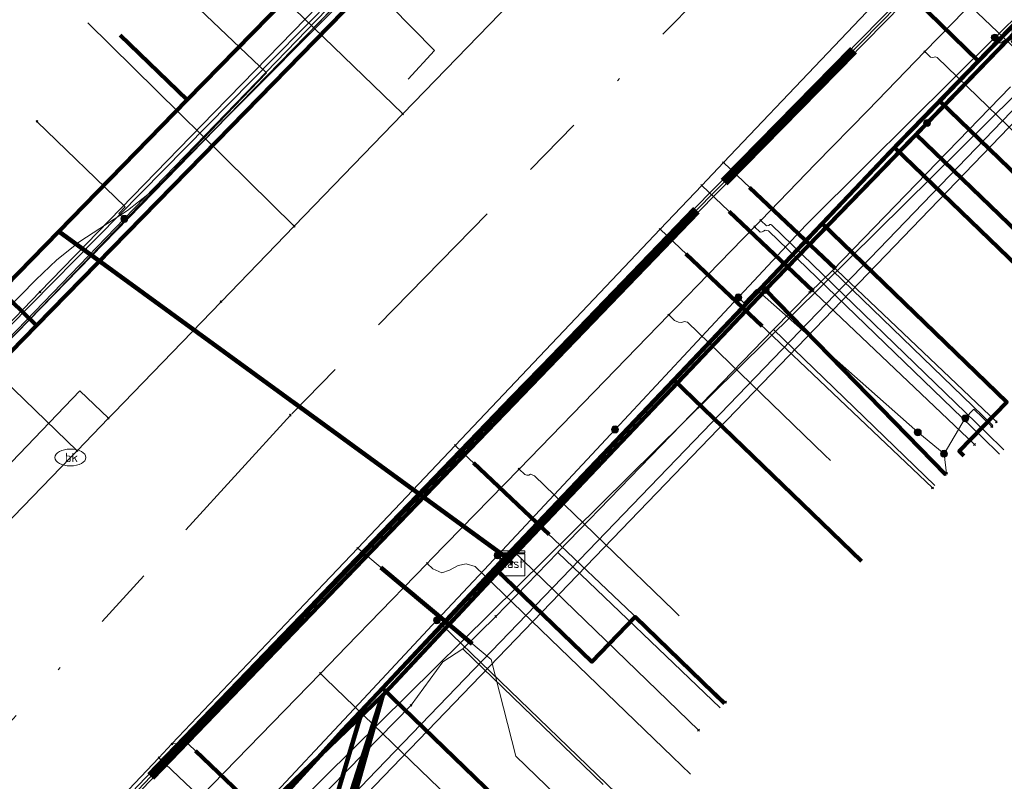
# Model space of a CAD drawing. Header units: metres. Extents: x 98902 to 136161, y 449037 to 499677.
# Tile 154 of 200: x 113689 to 113721, y 483351 to 483376. Entities that reach past the tile are written whole.
import ezdxf
from ezdxf.enums import TextEntityAlignment as Align
from ezdxf.lldxf.tags import DXFTag

# ---------------------------------------------------------------- set-up
doc = ezdxf.new("R2010")
doc.units = ezdxf.units.M
doc.linetypes.add('RI-OVERIG', pattern=[17, 5, -2, 2, -2, 0, -2, 2, -2])
for name, color, linetype, lineweight in [('B-WE-KL-DATA-G', 90, 'KL-DATA-N', 18), ('B-WE-KL-DATA_DUCT-G', 90, 'Continuous', 100), ('B-WE-KL-DATA_HULPSTUK-S', 90, 'Continuous', 25), ('B-WE-KL-DATA_KABELBED-G', 90, 'Continuous', 100), ('B-WE-KL-DATA_MANTELBUIS-G', 90, 'Continuous', 100), ('B-WE-KL-ET_LS-G', 190, 'KL-LS-N', 18), ('B-WE-KL-ET_LS_HULPSTUK-S', 190, 'Continuous', 25), ('B-WE-KL-ET_LS_MANTELBUIS-G', 190, 'Continuous', 100), ('B-WE-KL-ET_MS-G', 130, 'KL-MS-N', 18), ('B-WE-KL-ET_MS_MANTELBUIS-G', 130, 'Continuous', 100), ('B-WE-KL-GAS_LD-G', 50, 'KL-GAS-LD-N', 18), ('B-WE-KL-GAS_LD_HULPSTUK-S', 50, 'Continuous', 25), ('B-WE-KL-GAS_LD_MANTELBUIS-G', 50, 'Continuous', 100), ('B-WE-KL-WATER-G', 170, 'KL-WATER-N', 18), ('B-WE-KL-WATER-S', 170, 'Continuous', 25), ('B-WE-KL-WATER_HULPSTUK-S', 170, 'Continuous', 25), ('B-WE-RI-VRIJVERVAL-G', 210, 'RI-OVERIG', 18), ('B-WE-RI-VRIJVERVAL_HULPSTUK-S', 210, 'Continuous', 25)]:
    doc.layers.add(name, color=color, linetype=linetype, lineweight=lineweight)
doc.styles.add('NLCS-ISO', font='NLCS-ISO.ttf')
doc.styles.get("Standard").update_dxf_attribs({"font": 'arial.ttf'})
tags = doc.linetypes.add('KL-DATA-N', pattern='A,4,-1,[101,NLCS.SHX,S=0.5,R=0,X=0,Y=0],-1,4,-1,["D",Standard,S=1,R=0,X=-0.25,Y=-0.5],-1.5', length=12.5).pattern_tags.tags
tags[18] = DXFTag(74, 10)
tags = doc.linetypes.add('KL-GAS-LD-N', pattern='A,4,-1,[69,NLCS.SHX,S=0.5,R=0,X=0,Y=0],-1,4,-1,["L",Standard,S=1,R=0,X=0.25,Y=-0.5],-2', length=13).pattern_tags.tags
tags[18] = DXFTag(74, 10)
tags = doc.linetypes.add('KL-LS-N', pattern='A,4,-1,[103,NLCS.SHX,S=0.75,R=0,X=0,Y=0],-1,4,-1,["L",Standard,S=1,R=0,X=0,Y=-0.5],-2', length=13).pattern_tags.tags
tags[18] = DXFTag(74, 10)
tags = doc.linetypes.add('KL-MS-N', pattern='A,4,-1,[103,NLCS.SHX,S=0.75,R=0,X=0,Y=0],-1,4,-1,["M",Standard,S=1,R=0,X=0,Y=-0.5],-2', length=13).pattern_tags.tags
tags[18] = DXFTag(74, 10)
doc.linetypes.add('KL-WATER-N', pattern='A,7,-0.5,[168,NLCS.SHX,S=0.75,R=0,X=0.75,Y=0],-2', length=9.5)

# ---------------------------------------------------------------- blocks, each defined once
blk = doc.blocks.new('SKL-WTB_HULP_KAST-SO')
at = {"color": 0, "linetype": 'ByBlock', "lineweight": 18}
for points in [[(-2, 2), (2, 2), (2, 1.68), (-2, 1.68)], [(-2, 1.52), (2, 1.52), (2, -2), (-2, -2)]]:
    blk.add_lwpolyline(points, close=True, dxfattribs=at)
at = {"color": 0, "linetype": 'ByBlock', "lineweight": 18, "style": 'NLCS-ISO'}
blk.add_text('kast', height=1.5, dxfattribs=at).set_placement((0, 0), align=Align.MIDDLE_CENTER)
at = {"color": 0, "linetype": 'ByBlock', "lineweight": 18, "style": 'NLCS-ISO', "flags": 1}
for tag, p in [('TYPE', (2.5, 0)), ('LABEL', (2.5, -1.5)), ('OMSCHRIJVING', (2.5, -3))]:
    blk.add_attdef(tag, p, '', height=1, dxfattribs=at)
blk = doc.blocks.new('SKL-WATER_BRANDKRAAN_BRANDPUT-SO')
at = {"color": 0, "linetype": 'ByBlock', "lineweight": 18}
blk.add_ellipse((0, 0), major_axis=(2.5, 0), ratio=0.54, dxfattribs=at)
at = {"color": 0, "linetype": 'ByBlock', "lineweight": 18, "style": 'NLCS-ISO'}
blk.add_text('bk', height=1.5, dxfattribs=at).set_placement((0.16, 0), align=Align.MIDDLE_CENTER)
blk = doc.blocks.new('SKL-WTB_HULP_OVERIG-SO')
at = {"color": 0, "linetype": 'ByBlock', "lineweight": 18}
for points in [[(-0.14, 0.14), (0.14, -0.14)], [(0.14, 0.14), (-0.14, -0.14)]]:
    blk.add_lwpolyline(points, dxfattribs=at)
at = {"color": 0, "linetype": 'ByBlock', "lineweight": 18, "style": 'NLCS-ISO', "flags": 1}
for tag, p in [('TYPE', (1.5, 0)), ('LABEL', (1.5, -1.5)), ('OMSCHRIJVING', (1.5, -3))]:
    blk.add_attdef(tag, p, '', height=1, dxfattribs=at)
blk = doc.blocks.new('SKL-WTB_HULP_MOF-SO')
at = {"linetype": 'ByBlock', "lineweight": 18}
h = blk.add_hatch(color=0, dxfattribs=at)
h.dxf.hatch_style = 1
h.paths.add_polyline_path([(-0.5625, 0, 1), (0.5625, 0, 1)])
at = {"color": 0, "linetype": 'ByBlock', "lineweight": 18}
blk.add_circle((0, 0), 0.5625, dxfattribs=at)
at = {"color": 0, "linetype": 'ByBlock', "lineweight": 18, "style": 'NLCS-ISO', "flags": 1}
for tag, p in [('TYPE', (1.5, 0)), ('LABEL', (1.5, -1.5)), ('OMSCHRIJVING', (1.5, -3))]:
    blk.add_attdef(tag, p, '', height=1, dxfattribs=at)
blk = doc.blocks.new('SRI-HULP_OVERIG-SO')
at = {"color": 0, "linetype": 'ByBlock', "lineweight": 18}
for points in [[(-0.14, 0.14), (0.14, -0.14)], [(0.14, 0.14), (-0.14, -0.14)]]:
    blk.add_lwpolyline(points, dxfattribs=at)
at = {"color": 0, "linetype": 'ByBlock', "lineweight": 18, "style": 'NLCS-ISO', "flags": 1}
for tag, p in [('TYPE', (1.5, 0)), ('LABEL', (1.5, -1.5)), ('OMSCHRIJVING', (1.5, -3))]:
    blk.add_attdef(tag, p, '', height=1, dxfattribs=at)

msp = doc.modelspace()

# ---------------------------------------------------------------- linework, layer by layer
at = {"layer": 'B-WE-KL-DATA-G', "flags": 128}
for points in [[(113535.491, 483055.979), (113536.441, 483061.533), (113541.204, 483090.06), (113544.755, 483111.663), (113544.948, 483113.188), (113545.552, 483113.661), (113549.403, 483113.284), (113549.712, 483115.832), (113556.149, 483154.735), (113556.905, 483157.96), (113557.638, 483158.283), (113564.196, 483156.367), (113565.152, 483156.501), (113565.304, 483157.274), (113566.303, 483163.064), (113567.239, 483167.86), (113568.822, 483177.215), (113571.011, 483186.366), (113575.093, 483200.14), (113581.278, 483218.983), (113581.153, 483219.694), (113580.136, 483220.401), (113567.909, 483226.706), (113567.782, 483227.322), (113570.165, 483232.317), (113570.594, 483233.111), (113580.706, 483254.894), (113584.469, 483259.021), (113587.04, 483261.968), (113606.578, 483283.49), (113609.02, 483286.265), (113630.079, 483309.542), (113632.569, 483311.539), (113633.404, 483312.497), (113636.4, 483315.955), (113638.079, 483318.233), (113642.136, 483322.917), (113643.875, 483324.654), (113647.079, 483324.177), (113649.586, 483324.356), (113667.625, 483344.527), (113668.375, 483345.834), (113670.095, 483347.805), (113670.493, 483349.535), (113674.045, 483353.336), (113676.564, 483355.323), (113679.675, 483356.296), (113680.833, 483356.834), (113685.258, 483361.329), (113704.516, 483381.087), (113707.238, 483383.933), (113717.835, 483394.742), (113719.221, 483396.196), (113721.66, 483398.749), (113725.277, 483402.474), (113725.715, 483403.225), (113725.916, 483404.181), (113706.127, 483423.402), (113687.191, 483441.762), (113678.045, 483450.608), (113669.183, 483459.437), (113668.394, 483459.986), (113655.761, 483466.358), (113655.138, 483466.897), (113654.638, 483467.322), (113655.261, 483468.556), (113659.235, 483476.766), (113658.824, 483477.959), (113655.692, 483479.529), (113655.018, 483479.802), (113649.581, 483483.544), (113649.242, 483484.034), (113648.867, 483484.47), (113639.302, 483489.546), (113600.784, 483508.808), (113581.045, 483518.696), (113579.755, 483520.415), (113579.424, 483521.384), (113580.201, 483523.009), (113586.556, 483530.359), (113601.948, 483547.562), (113618.417, 483566.005)], [(113507.331, 483172.914), (113528.673, 483166.452), (113565.119, 483155.838), (113563.937, 483148.945), (113594.009, 483142.822), (113594.294, 483144.268), (113594.996, 483145.515), (113596.035, 483146.503), (113597.075, 483147.127), (113597.229, 483147.546), (113598.769, 483153.034), (113598.841, 483153.333), (113597.698, 483154.139), (113597.022, 483155.309), (113596.58, 483156.661), (113596.427, 483158.216), (113598.218, 483166.781), (113600.505, 483176.868), (113602.972, 483185.946), (113608.992, 483204.592), (113628.016, 483249.972), (113631.164, 483260.76), (113633.013, 483265.623), (113634.927, 483273.082), (113638.976, 483277.953), (113656.468, 483297.308), (113658.184, 483298.512), (113661.793, 483302.376), (113658.395, 483308.847), (113664.488, 483315.796), (113674.26, 483326.94), (113683.204, 483335.996), (113688.99, 483342.874), (113690.436, 483342.456), (113692.091, 483344.122), (113736.579, 483388.052), (113744.512, 483399.419), (113761.002, 483417.189), (113787.611, 483443.35), (113794.377, 483450.284)], [(113794.493, 483450.208), (113789.254, 483445.35), (113787.363, 483443.597), (113783.994, 483440.132), (113779.86, 483435.881), (113779.512, 483435.523), (113766.549, 483422.1), (113764.795, 483420.248), (113754.896, 483409.887), (113752.174, 483407.094), (113747.221, 483401.976), (113736.632, 483391.034), (113735.467, 483389.83), (113728.495, 483382.65), (113722.719, 483376.714), (113720.277, 483374.204), (113719.021, 483372.913), (113717.569, 483371.421), (113715.235, 483368.969), (113710.458, 483363.942), (113705.035, 483358.234), (113690.635, 483368.715), (113682.825, 483360.731), (113680.951, 483362.546), (113680.735, 483362.755), (113679.744, 483363.717), (113678.35, 483362.282), (113676.666, 483363.919), (113675.949, 483364.616), (113675.231, 483365.313), (113674.514, 483366.01), (113671.298, 483369.134), (113670.581, 483369.831), (113669.864, 483370.527), (113669.147, 483371.224), (113666.119, 483374.166), (113665.401, 483374.863), (113664.684, 483375.56), (113663.967, 483376.256), (113660.302, 483379.817), (113659.585, 483380.514), (113658.868, 483381.21), (113658.15, 483381.907), (113653.975, 483385.962), (113653.258, 483386.659), (113652.541, 483387.356), (113651.824, 483388.053), (113648.341, 483391.437), (113647.624, 483392.134), (113646.907, 483392.831), (113646.189, 483393.528), (113642.617, 483396.998), (113641.9, 483397.695), (113641.183, 483398.392), (113643.97, 483401.261)], [(113789.458, 483445.13), (113789.254, 483445.35), (113787.363, 483443.597), (113783.994, 483440.132), (113779.86, 483435.881), (113779.512, 483435.523), (113766.549, 483422.1), (113764.795, 483420.248), (113754.896, 483409.887), (113752.174, 483407.094), (113747.221, 483401.976), (113736.632, 483391.034), (113735.467, 483389.83), (113728.495, 483382.65), (113722.719, 483376.714), (113720.277, 483374.204), (113719.021, 483372.913), (113717.569, 483371.421), (113715.235, 483368.969), (113710.458, 483363.942), (113705.035, 483358.234), (113705.252, 483358.027)], [(113705.252, 483358.027), (113705.035, 483358.234), (113690.635, 483368.715), (113682.825, 483360.731), (113680.951, 483362.546), (113680.735, 483362.755), (113679.744, 483363.717), (113678.35, 483362.282), (113676.666, 483363.919), (113675.949, 483364.616), (113675.231, 483365.313), (113674.514, 483366.01), (113671.298, 483369.134), (113670.581, 483369.831), (113669.864, 483370.527), (113669.147, 483371.224), (113666.119, 483374.166), (113665.401, 483374.863), (113664.684, 483375.56), (113663.967, 483376.256), (113660.302, 483379.817), (113659.585, 483380.514), (113658.868, 483381.21), (113658.15, 483381.907), (113653.975, 483385.962), (113653.258, 483386.659), (113652.541, 483387.356), (113651.824, 483388.053), (113648.341, 483391.437), (113647.624, 483392.134), (113646.907, 483392.831), (113646.189, 483393.528), (113642.617, 483396.998), (113641.9, 483397.695), (113640.466, 483399.089), (113639.476, 483400.05), (113640.87, 483401.485), (113640.213, 483402.123), (113639.926, 483402.401), (113646.117, 483408.796), (113646.434, 483408.488)], [(113705.252, 483358.027), (113705.035, 483358.234), (113690.635, 483368.715), (113694.776, 483372.949), (113701.616, 483379.941), (113705.953, 483384.374), (113707.093, 483385.539), (113707.923, 483386.388), (113708.481, 483386.958), (113712.618, 483391.188), (113717.025, 483395.692), (113714.893, 483397.757)], [(113705.252, 483358.027), (113705.035, 483358.234), (113690.635, 483368.715), (113694.776, 483372.949), (113701.616, 483379.941), (113705.953, 483384.374), (113707.093, 483385.539), (113707.923, 483386.388), (113708.481, 483386.958), (113712.618, 483391.188), (113710.51, 483393.229)], [(113705.252, 483358.027), (113705.035, 483358.234), (113710.458, 483363.942), (113715.235, 483368.969), (113717.569, 483371.421), (113719.021, 483372.913), (113720.277, 483374.204), (113722.719, 483376.714), (113728.495, 483382.65), (113735.467, 483389.83), (113742.215, 483383.306), (113741.172, 483382.228), (113741.353, 483382.054)], [(113678.599, 483355.959), (113679.675, 483356.296), (113680.833, 483356.834), (113685.258, 483361.329), (113690.39, 483366.595), (113695.655, 483371.997), (113704.516, 483381.087), (113707.238, 483383.933), (113708.784, 483385.509), (113711.601, 483388.383), (113712.673, 483389.476), (113712.789, 483389.594)], [(113701.014, 483388.481), (113701.364, 483388.838), (113702.438, 483387.793), (113703.871, 483386.399), (113705.953, 483384.374), (113707.455, 483382.912), (113709.343, 483384.842), (113720.277, 483374.204), (113719.021, 483372.913), (113717.569, 483371.421), (113715.235, 483368.969), (113710.458, 483363.942), (113705.035, 483358.234), (113705.252, 483358.027)], [(113705.252, 483358.027), (113705.035, 483358.234), (113690.635, 483368.715), (113694.776, 483372.949), (113701.616, 483379.941), (113705.953, 483384.374), (113707.093, 483385.539), (113707.923, 483386.388), (113706.061, 483388.49), (113705.996, 483388.566)], [(113702.087, 483387.437), (113702.438, 483387.793), (113703.871, 483386.399), (113705.953, 483384.374), (113707.455, 483382.912), (113709.343, 483384.842), (113720.277, 483374.204), (113719.021, 483372.913), (113717.569, 483371.421), (113715.235, 483368.969), (113710.458, 483363.942), (113705.035, 483358.234), (113705.252, 483358.027)], [(113697.373, 483384.767), (113697.023, 483384.41), (113698.084, 483383.377), (113699.432, 483382.067), (113701.616, 483379.941), (113703.114, 483378.475), (113707.455, 483382.912), (113709.343, 483384.842), (113720.277, 483374.204), (113719.021, 483372.913), (113717.569, 483371.421), (113715.235, 483368.969), (113710.458, 483363.942), (113705.035, 483358.234), (113705.252, 483358.027)], [(113705.252, 483358.027), (113705.035, 483358.234), (113710.458, 483363.942), (113715.235, 483368.969), (113717.569, 483371.421), (113719.021, 483372.913), (113720.277, 483374.204), (113709.343, 483384.842), (113707.455, 483382.912), (113703.114, 483378.475), (113701.616, 483379.941), (113699.432, 483382.067), (113698.084, 483383.377), (113698.435, 483383.733)], [(113731.273, 483371.033), (113734.051, 483376.236), (113734.569, 483376.778), (113728.495, 483382.65), (113722.719, 483376.714), (113720.277, 483374.204), (113719.021, 483372.913), (113717.569, 483371.421), (113715.235, 483368.969), (113710.458, 483363.942), (113705.035, 483358.234), (113705.252, 483358.027)], [(113734, 483368), (113731.273, 483371.033), (113734.051, 483376.236), (113734.569, 483376.778), (113728.495, 483382.65), (113722.719, 483376.714), (113720.277, 483374.204), (113719.021, 483372.913), (113717.569, 483371.421), (113715.235, 483368.969), (113710.458, 483363.942), (113705.035, 483358.234), (113705.252, 483358.027)], [(113705.252, 483358.027), (113705.035, 483358.234), (113710.458, 483363.942), (113715.235, 483368.969), (113717.569, 483371.421), (113719.021, 483372.913), (113720.277, 483374.204), (113722.719, 483376.714), (113728.495, 483382.65), (113734.569, 483376.778)], [(113695.655, 483371.997), (113704.516, 483381.087)], [(113722.719, 483376.714), (113720.277, 483374.204)], [(113694.309, 483376.695), (113697.331, 483373.821), (113690.39, 483366.595)], [(113680.735, 483362.755), (113680.951, 483362.546), (113682.825, 483360.731), (113690.635, 483368.715), (113694.776, 483372.949), (113692.62, 483375.032)], [(113720.277, 483374.204), (113719.021, 483372.913)], [(113715.564, 483367.456), (113721.299, 483373.372)], [(113705.252, 483358.027), (113705.035, 483358.234), (113710.458, 483363.942), (113715.235, 483368.969), (113717.569, 483371.421), (113719.021, 483372.913), (113725.13, 483367.013)], [(113719.021, 483372.913), (113717.569, 483371.421)], [(113690.39, 483366.595), (113695.655, 483371.997)], [(113705.252, 483358.027), (113705.035, 483358.234), (113710.458, 483363.942), (113715.235, 483368.969), (113717.569, 483371.421), (113723.684, 483365.511)], [(113717.569, 483371.421), (113715.235, 483368.969)], [(113705.252, 483358.027), (113705.035, 483358.234), (113710.458, 483363.942), (113715.235, 483368.969), (113721.184, 483363.219), (113719.654, 483361.637), (113719.802, 483361.495)], [(113715.235, 483368.969), (113710.458, 483363.942)], [(113705.252, 483358.027), (113705.035, 483358.234), (113690.635, 483368.715), (113682.825, 483360.731), (113680.951, 483362.546), (113680.735, 483362.755)], [(113714.833, 483366.751), (113715.564, 483367.456)], [(113715.564, 483367.456), (113720.731, 483362.462)], [(113678.599, 483355.959), (113679.675, 483356.296), (113680.833, 483356.834), (113685.258, 483361.329), (113690.39, 483366.595)], [(113713.664, 483365.56), (113714.833, 483366.751)], [(113706.744, 483358.41), (113713.664, 483365.56)], [(113713.664, 483365.56), (113718.864, 483360.533)], [(113705.252, 483358.027), (113705.035, 483358.234), (113710.458, 483363.942), (113716.507, 483358.094)], [(113710.458, 483363.942), (113705.035, 483358.234)], [(113704.716, 483356.316), (113706.718, 483358.383)], [(113706.718, 483358.383), (113706.744, 483358.41)], [(113706.718, 483358.383), (113711.949, 483353.379)], [(113705.252, 483358.027), (113705.035, 483358.234), (113704.692, 483357.869), (113701.068, 483354.006), (113700.427, 483353.324), (113699.075, 483348.783), (113698.755, 483347.708), (113691.212, 483339.904), (113702.816, 483329.921), (113705.461, 483332.589)], [(113705.252, 483358.027), (113705.035, 483358.234), (113704.692, 483357.869), (113701.068, 483354.006), (113700.427, 483353.324), (113699.075, 483348.783), (113703.434, 483344.57)], [(113705.252, 483358.027), (113705.035, 483358.234), (113704.692, 483357.869), (113701.068, 483354.006), (113707.01, 483348.263)], [(113712.086, 483353.52), (113709.208, 483356.302), (113707.816, 483354.858), (113704.692, 483357.869), (113705.035, 483358.234), (113705.252, 483358.027)], [(113705.035, 483358.234), (113704.692, 483357.869)], [(113704.692, 483357.869), (113701.068, 483354.006)], [(113703.66, 483355.273), (113704.716, 483356.316)], [(113701.988, 483353.46), (113703.01, 483354.858), (113703.66, 483355.273)], [(113703.66, 483355.273), (113708.173, 483350.911)], [(113701.068, 483354.006), (113700.427, 483353.324)], [(113700.427, 483353.324), (113697.587, 483350.221)], [(113698.381, 483349.78), (113701.988, 483353.46)]]:
    msp.add_lwpolyline(points, dxfattribs=at)
at = {"layer": 'B-WE-KL-DATA_DUCT-G', "flags": 128}
msp.add_lwpolyline([(113688.573, 483342.138), (113689.546, 483341.314), (113699.775, 483352.649), (113717.43, 483371.278), (113754.896, 483409.887), (113769.915, 483425.654), (113787.363, 483443.597), (113794.506, 483450.198)], dxfattribs=at)
at = {"layer": 'B-WE-KL-DATA_KABELBED-G', "flags": 128}
for points in [[(113688.698, 483340.232), (113690.174, 483338.809), (113690.268, 483338.718), (113691.455, 483339.927), (113699.025, 483347.635), (113699.479, 483348.097), (113701.077, 483353.787), (113701.299, 483354.024), (113705.138, 483358.131), (113712.202, 483365.562), (113713.366, 483366.786), (113713.411, 483366.834), (113713.411, 483366.834), (113725.539, 483379.356), (113730.012, 483383.974), (113730.107, 483384.072), (113735.682, 483389.87), (113748.064, 483402.746), (113748.934, 483403.651), (113749.978, 483404.723), (113750.347, 483405.101), (113761.493, 483416.546)], [(113713.4, 483389.714), (113695.275, 483371.163)], [(113733.52, 483387.609), (113730.107, 483384.072), (113730.002, 483383.964), (113725.539, 483379.356), (113718.615, 483372.206), (113718.261, 483371.841), (113713.411, 483366.833), (113713.366, 483366.786), (113713.346, 483366.766), (113712.202, 483365.562), (113705.318, 483358.318), (113701.299, 483354.024), (113701.058, 483353.767)], [(113707.455, 483382.912), (113709.343, 483384.842), (113720.277, 483374.204)], [(113694.776, 483372.949), (113701.616, 483379.941)], [(113722.719, 483376.714), (113720.277, 483374.204)], [(113692.62, 483375.032), (113694.776, 483372.949)], [(113720.277, 483374.204), (113719.021, 483372.913)], [(113690.635, 483368.715), (113694.776, 483372.949)], [(113719.021, 483372.913), (113717.569, 483371.421)], [(113719.021, 483372.913), (113725.13, 483367.013)], [(113718.615, 483372.206), (113718.261, 483371.841), (113724.236, 483366.089)], [(113717.569, 483371.421), (113715.235, 483368.969)], [(113723.684, 483365.511), (113717.569, 483371.421)], [(113695.275, 483371.163), (113689.924, 483365.685)], [(113689.924, 483365.685), (113686.647, 483368.861)], [(113715.235, 483368.969), (113710.458, 483363.942)], [(113715.235, 483368.969), (113721.184, 483363.219), (113719.654, 483361.637), (113719.802, 483361.495)], [(113682.825, 483360.731), (113690.635, 483368.715)], [(113690.635, 483368.715), (113705.035, 483358.234)], [(113713.411, 483366.834), (113713.411, 483366.833), (113719.207, 483360.888)], [(113689.924, 483365.685), (113679.489, 483355.006)], [(113710.458, 483363.942), (113705.035, 483358.234)], [(113716.507, 483358.094), (113710.458, 483363.942)], [(113705.035, 483358.234), (113704.692, 483357.869)], [(113705.035, 483358.234), (113705.252, 483358.027)], [(113704.692, 483357.869), (113701.068, 483354.006)], [(113712.086, 483353.52), (113709.208, 483356.302), (113707.816, 483354.858), (113704.692, 483357.869)], [(113701.068, 483354.006), (113700.427, 483353.324)], [(113707.01, 483348.263), (113701.068, 483354.006)], [(113701.058, 483353.767), (113699.286, 483348.258), (113691.346, 483340.023), (113691.345, 483340.022)], [(113697.06, 483349.921), (113701.058, 483353.767)], [(113700.427, 483353.324), (113697.587, 483350.221)], [(113699.075, 483348.783), (113700.427, 483353.324)]]:
    msp.add_lwpolyline(points, dxfattribs=at)
at = {"layer": 'B-WE-KL-DATA_MANTELBUIS-G', "flags": 128}
msp.add_lwpolyline([(113698.179, 483363.226), (113704.646, 483358.517)], dxfattribs=at)
at = {"layer": 'B-WE-KL-ET_LS-G', "flags": 128}
for points in [[(113749.386, 483431.678), (113748.613, 483431.666), (113748.265, 483431.517), (113748.121, 483431.166), (113748.121, 483422.477), (113748.116, 483422.431), (113748.1, 483422.387), (113747.917, 483422.024), (113747.274, 483421.113), (113746.524, 483420.241), (113744.022, 483417.668), (113743.853, 483417.407), (113743.796, 483417.102), (113743.76, 483416.91), (113743.654, 483416.747), (113736.444, 483409.331), (113736.321, 483409.239), (113736.176, 483409.188), (113735.172, 483409.002), (113734.2, 483409.099), (113733.454, 483409.413), (113733.266, 483409.539), (113732.982, 483409.624), (113732.699, 483409.533), (113732.677, 483409.516), (113732.655, 483409.498), (113731.804, 483408.744), (113727.642, 483405.026), (113726.61, 483404.14), (113713.671, 483390.896), (113700.49, 483377.263), (113697.551, 483374.282), (113684.066, 483360.61), (113677.889, 483354.367), (113677.539, 483354.219), (113677.185, 483354.36), (113672.913, 483358.496), (113669.028, 483362.257), (113663.024, 483368.069), (113653.943, 483376.861), (113651.504, 483379.222), (113648.162, 483382.332), (113648.118, 483382.391), (113648.099, 483382.461), (113647.981, 483383.819), (113647.934, 483383.99), (113647.831, 483384.135), (113642.025, 483389.755), (113639.724, 483391.982), (113638.996, 483392.682), (113625.165, 483405.995), (113624.483, 483406.672), (113613.135, 483417.955), (113611.307, 483419.879), (113585.845, 483434.311), (113585.027, 483434.775), (113580.414, 483437.39), (113580.261, 483437.446), (113580.097, 483437.45), (113574.212, 483436.619), (113573.998, 483436.635), (113573.811, 483436.74), (113570.833, 483439.377), (113570.425, 483439.739), (113547.553, 483459.999), (113547.386, 483460.34), (113547.506, 483460.7), (113549.737, 483463.286), (113549.857, 483463.65), (113549.684, 483463.993), (113536.267, 483475.246), (113534.647, 483476.496), (113525.98, 483483.626), (113525.799, 483483.971), (113525.921, 483484.341), (113534.425, 483494.062), (113539.972, 483500.399), (113550.433, 483512.045), (113553.084, 483514.786), (113558, 483520.396), (113558.609, 483521.092), (113558.732, 483521.452), (113558.565, 483521.795), (113548.563, 483530.676), (113547.441, 483531.672), (113541.299, 483537.126), (113529.669, 483547.319), (113526.605, 483550.167), (113526.36, 483550.292), (113526.087, 483550.268), (113524.697, 483549.739), (113524.42, 483549.61), (113523.913, 483549.166), (113512.109, 483533.504), (113508.254, 483528.313), (113505.567, 483524.695), (113504.921, 483524.145), (113490.232, 483515.168), (113490.019, 483515.462), (113485.29, 483518.936), (113483.193, 483520.937), (113481.112, 483522.922), (113474.006, 483529.024), (113454.687, 483545.614), (113454.11, 483546.109), (113435.466, 483562.12), (113434.925, 483562.593), (113421.572, 483574.29), (113417.187, 483578.018), (113416.308, 483578.765), (113414.922, 483579.944), (113408.27, 483585.6), (113397.672, 483594.776), (113397.262, 483595.131), (113395.849, 483596.408), (113394.531, 483597.776), (113393.416, 483599.32), (113392.051, 483602.247), (113391.587, 483603.947), (113391.319, 483605.578), (113391.191, 483607.551), (113390.934, 483611.397), (113392.313, 483614.724), (113404.95, 483631.542)], [(113749.39, 483431.434), (113748.815, 483431.425), (113748.536, 483431.305), (113748.421, 483431.025), (113748.421, 483422.403), (113748.416, 483422.356), (113748.399, 483422.312), (113748.175, 483421.869), (113747.51, 483420.929), (113746.745, 483420.038), (113744.237, 483417.459), (113744.096, 483417.096), (113744.259, 483416.741), (113752.404, 483409.308), (113752.566, 483408.953), (113752.424, 483408.59), (113741.761, 483397.667), (113739.228, 483395.31), (113730.212, 483385.39), (113728.013, 483383.129), (113722.229, 483377.026), (113722.178, 483376.964), (113722.139, 483376.894), (113721.373, 483375.255), (113721.326, 483374.845), (113721.536, 483374.489), (113722.147, 483373.959), (113722.267, 483373.71), (113722.169, 483373.451), (113700.602, 483351.08), (113693.755, 483343.878), (113693.705, 483343.82), (113693.663, 483343.757), (113690.519, 483340.655), (113690.377, 483340.22), (113690.648, 483339.851), (113691.625, 483339.365), (113693.668, 483338.347), (113693.733, 483338.309), (113693.791, 483338.261), (113702.109, 483330.315), (113710.281, 483323.067), (113712.084, 483321.466), (113717.036, 483317.082), (113721.663, 483312.987), (113734.833, 483301.469), (113742.206, 483294.748), (113742.797, 483294.427), (113743.449, 483294.26), (113744.494, 483294.329), (113745.437, 483294.785), (113745.766, 483294.885), (113746.082, 483294.747), (113746.617, 483294.236), (113750.942, 483290.104), (113752.647, 483288.483), (113752.832, 483287.047), (113753.595, 483285.816), (113767.555, 483274.415), (113769.553, 483272.787), (113778.8, 483265.252)], [(113749.394, 483431.189), (113749.016, 483431.183), (113748.807, 483431.094), (113748.721, 483430.883), (113748.721, 483422.331), (113748.716, 483422.285), (113748.699, 483422.241), (113748.433, 483421.714), (113747.747, 483420.744), (113746.967, 483419.836), (113744.668, 483417.472), (113744.527, 483417.109), (113744.69, 483416.754), (113752.835, 483409.321), (113752.998, 483408.966), (113752.856, 483408.602), (113741.971, 483397.452), (113739.507, 483395.16), (113730.428, 483385.182), (113728.23, 483382.921), (113724.718, 483379.216), (113722.48, 483376.855), (113722.429, 483376.793), (113722.39, 483376.723), (113721.645, 483375.128), (113721.619, 483374.907), (113721.732, 483374.716), (113722.344, 483374.185), (113722.567, 483373.723), (113722.385, 483373.243), (113700.819, 483350.873), (113693.972, 483343.671), (113693.936, 483343.626), (113693.907, 483343.576), (113690.578, 483340.291), (113690.435, 483339.855), (113690.708, 483339.487), (113693.46, 483338.13), (113693.525, 483338.092), (113693.584, 483338.043), (113694.578, 483337.094), (113701.906, 483330.094), (113707.154, 483325.44), (113710.081, 483322.843), (113711.885, 483321.242), (113721.464, 483312.762), (113734.633, 483301.245), (113734.906, 483300.996), (113741.79, 483294.722), (113743.943, 483293.942), (113746.019, 483294.908), (113747.879, 483296.931), (113754.161, 483303.357), (113754.924, 483304.137), (113761.948, 483311.322), (113766.938, 483316.554), (113771.936, 483321.796), (113777.12, 483327.163), (113777.75, 483327.815), (113779.389, 483329.511), (113786.845, 483337.23), (113790.561, 483340.971), (113794.94, 483345.38), (113796.833, 483347.18), (113797.777, 483348.078), (113798.513, 483348.777), (113798.741, 483348.993), (113801.431, 483351.402), (113804.186, 483354.007), (113810.39, 483359.288), (113817.09, 483364.722), (113820.012, 483366.936), (113820.889, 483367.601), (113821.78, 483368.276), (113823.324, 483369.415), (113829.627, 483373.865), (113838.04, 483379.474), (113841.57, 483381.692), (113846.157, 483384.359), (113848.954, 483385.985), (113853.196, 483388.336), (113861.34, 483392.542), (113865.179, 483394.387), (113871.062, 483397.128), (113872.021, 483397.575), (113872.421, 483397.754), (113873.509, 483398.242)], [(113745.431, 483423.803), (113745.499, 483423.682), (113745.544, 483423.553), (113745.569, 483423.35), (113745.556, 483423.215), (113745.521, 483423.083), (113745.428, 483422.902), (113745.341, 483422.796), (113742.453, 483419.823), (113742.365, 483419.682), (113742.316, 483419.522), (113742.308, 483419.356), (113742.365, 483419.141), (113742.49, 483418.958), (113742.62, 483418.86), (113742.764, 483418.785), (113742.999, 483418.719), (113743.279, 483418.701), (113743.512, 483418.658), (113743.625, 483418.621), (113743.839, 483418.521), (113744.034, 483418.385), (113751.174, 483411.564), (113751.34, 483411.36), (113751.419, 483411.204), (113751.47, 483411.036), (113751.492, 483410.862), (113751.484, 483410.687), (113751.446, 483410.516), (113751.379, 483410.353), (113751.285, 483410.205), (113711.182, 483369.397), (113705.284, 483363.358), (113699.425, 483357.282), (113692.137, 483349.633), (113690.59, 483347.98), (113688.398, 483345.576), (113679.488, 483335.515), (113670.795, 483325.482), (113670.346, 483325.017), (113669.861, 483324.589), (113669.41, 483324.125), (113665.445, 483319.644), (113664.662, 483318.631), (113663.96, 483317.561), (113663.343, 483316.44), (113661.341, 483312.38), (113660.569, 483310.887), (113659.92, 483309.731), (113659.655, 483309.326), (113659.095, 483308.542), (113658.861, 483308.124), (113658.667, 483307.686), (113656.139, 483301.248), (113656.068, 483300.965), (113656.075, 483300.673), (113656.121, 483300.484), (113656.251, 483300.223), (113656.445, 483300.004), (113716.156, 483247.45), (113716.353, 483247.254), (113716.534, 483247.043), (113716.696, 483246.817), (113716.839, 483246.579), (113716.962, 483246.329), (113717.063, 483246.07), (113717.87, 483242.999), (113718.004, 483242.403), (113718.093, 483241.799), (113718.187, 483240.581), (113718.276, 483239.977), (113718.407, 483239.381), (113719.328, 483235.753), (113719.356, 483235.444), (113719.348, 483235.289), (113719.293, 483234.984), (113719.183, 483234.694), (113719.023, 483234.428), (113718.926, 483234.307)], [(113677.104, 483356.093), (113677.261, 483355.934), (113677.443, 483355.806), (113677.644, 483355.711), (113677.97, 483355.639), (113678.193, 483355.64), (113678.518, 483355.714), (113678.72, 483355.81), (113678.901, 483355.94), (113689.894, 483367.161), (113690.577, 483367.804), (113691.31, 483368.388), (113692.849, 483369.395), (113693.562, 483369.946), (113694.225, 483370.557), (113701.608, 483377.978), (113702.09, 483378.441), (113702.595, 483378.881), (113703.648, 483379.705), (113704.152, 483380.145), (113704.63, 483380.613), (113726.09, 483402.887), (113726.255, 483403.044), (113726.434, 483403.185), (113726.626, 483403.31), (113726.827, 483403.416), (113727.249, 483403.591), (113727.451, 483403.697), (113727.643, 483403.821), (113727.821, 483403.963), (113727.986, 483404.121), (113735.504, 483411.786), (113740.963, 483417.388), (113742.576, 483419.065), (113744.164, 483420.763), (113745.834, 483422.615), (113745.945, 483422.839), (113745.986, 483423.001), (113745.997, 483423.168), (113745.98, 483423.335), (113745.901, 483423.572), (113745.815, 483423.716), (113745.705, 483423.843), (113745.575, 483423.95)], [(113708.56, 483362.34), (113712.533, 483366.59), (113712.57, 483366.63), (113714.71, 483368.92), (113716.68, 483370.88), (113719.41, 483373.584), (113720.797, 483374.958), (113720.88, 483375.04), (113722.407, 483376.553), (113722.785, 483376.927), (113723.12, 483377.26), (113723.125, 483377.265), (113725.05, 483379.22), (113729.026, 483383.253), (113729.2, 483383.43), (113732.94, 483387.23), (113733.82, 483388.12), (113734.296, 483388.665), (113735.97, 483390.58)], [(113675.12, 483355.6), (113675.21, 483355.73), (113675.9, 483356.2), (113676.68, 483355.99), (113677.13, 483355.81), (113678.74, 483355.17), (113679.28, 483355.32), (113679.93, 483355.88), (113684.51, 483360.76), (113684.518, 483360.768), (113686.36, 483362.6), (113688.42, 483364.65), (113692.749, 483369.122), (113699.274, 483375.863), (113699.613, 483376.213), (113700.496, 483377.126), (113700.8, 483377.44), (113700.804, 483377.444), (113701.76, 483378.38)], [(113700.49, 483377.263), (113700.617, 483376.709), (113702.742, 483374.545), (113701.891, 483373.62)], [(113720.797, 483374.958), (113720.973, 483374.78), (113721.666, 483375.229), (113727.562, 483369.529)], [(113692.749, 483369.122), (113692.569, 483369.296), (113692.776, 483369.51), (113689.934, 483372.258)], [(113712.533, 483366.59), (113712.715, 483366.42), (113713.114, 483366.847), (113718.316, 483362.249)], [(113719.848, 483362.701), (113720.126, 483362.989), (113720.702, 483362.433)], [(113719.161, 483361.558), (113719.848, 483362.701)], [(113690.64, 483342.11), (113690.79, 483342.27), (113691.766, 483344.432), (113691.77, 483344.44), (113692.49, 483345.18), (113692.709, 483345.409), (113694.01, 483346.77), (113696.42, 483349.35), (113696.859, 483349.819), (113700.46, 483353.67), (113702.822, 483356.195), (113704.5, 483357.99), (113704.776, 483358.286), (113708.11, 483361.86), (113708.56, 483362.34)], [(113718.316, 483362.249), (113719.161, 483361.558)], [(113719.161, 483361.558), (113719.242, 483360.923)], [(113704.776, 483358.286), (113704.958, 483358.115), (113705.265, 483358.444), (113711.251, 483352.658)], [(113702.822, 483356.195), (113703.004, 483356.025), (113708.601, 483350.629), (113707.976, 483349.981), (113708.332, 483349.637)]]:
    msp.add_lwpolyline(points, dxfattribs=at)
at = {"layer": 'B-WE-KL-ET_LS_MANTELBUIS-G', "flags": 128}
for points in [[(113712.077, 483370.307), (113716.245, 483374.547)], [(113693.604, 483351.169), (113699.425, 483357.282), (113705.284, 483363.358), (113711.182, 483369.397)]]:
    msp.add_lwpolyline(points, dxfattribs=at)
at = {"layer": 'B-WE-KL-ET_MS-G', "flags": 128}
for points in [[(113745.02, 483421.194), (113743.805, 483419.975), (113743.641, 483419.751), (113743.539, 483419.493), (113743.507, 483419.217), (113743.547, 483418.943), (113743.656, 483418.688), (113743.827, 483418.469), (113751.172, 483411.445), (113751.268, 483411.315), (113751.34, 483411.172), (113751.387, 483411.018), (113751.407, 483410.858), (113751.4, 483410.697), (113751.364, 483410.54), (113751.303, 483410.391), (113751.216, 483410.255), (113711.121, 483369.457), (113705.223, 483363.418), (113699.363, 483357.341), (113692.563, 483350.205), (113691.042, 483348.591), (113689.427, 483346.84), (113687.252, 483344.418), (113679.424, 483335.571), (113670.731, 483325.538), (113670.516, 483325.302), (113670.288, 483325.079), (113669.803, 483324.651), (113669.346, 483324.182), (113665.38, 483319.699), (113664.593, 483318.681), (113663.887, 483317.605), (113663.267, 483316.478), (113661.265, 483312.418), (113660.493, 483310.927), (113659.848, 483309.776), (113659.586, 483309.374), (113659.023, 483308.588), (113658.785, 483308.162), (113658.588, 483307.717), (113656.026, 483301.18), (113655.977, 483300.87), (113655.99, 483300.66), (113656.041, 483300.457), (113656.18, 483300.175), (113656.389, 483299.94), (113671.017, 483287.065), (113675.474, 483283.016)], [(113745.107, 483420.995), (113744.031, 483419.889), (113743.874, 483419.677), (113743.778, 483419.432), (113743.751, 483419.169), (113743.794, 483418.909), (113743.904, 483418.67), (113744.074, 483418.468), (113751.299, 483411.557), (113751.412, 483411.405), (113751.498, 483411.236), (113751.553, 483411.054), (113751.577, 483410.866), (113751.568, 483410.676), (113751.527, 483410.491), (113751.455, 483410.316), (113751.354, 483410.155), (113711.243, 483369.337), (113705.345, 483363.299), (113699.486, 483357.223), (113692.686, 483350.088), (113691.166, 483348.475), (113689.552, 483346.725), (113687.38, 483344.306), (113679.552, 483335.459), (113670.859, 483325.426), (113670.404, 483324.955), (113669.919, 483324.526), (113669.474, 483324.069), (113665.509, 483319.588), (113664.731, 483318.581), (113664.033, 483317.517), (113663.419, 483316.402), (113661.417, 483312.342), (113660.644, 483310.847), (113659.993, 483309.686), (113659.725, 483309.277), (113659.167, 483308.497), (113658.937, 483308.086), (113658.746, 483307.655), (113656.189, 483301.132), (113656.153, 483300.955), (113656.159, 483300.686), (113656.202, 483300.511), (113656.322, 483300.27), (113656.501, 483300.068), (113671.146, 483287.179), (113671.578, 483286.814), (113672.041, 483286.49), (113672.531, 483286.209), (113673.045, 483285.974), (113673.578, 483285.785), (113674.214, 483285.586), (113674.831, 483285.335), (113675.426, 483285.034), (113675.994, 483284.685), (113676.531, 483284.29), (113676.65, 483284.187), (113676.759, 483284.075), (113676.946, 483283.824), (113677.087, 483283.544), (113677.16, 483283.292), (113677.146, 483283.082), (113677.089, 483282.935), (113677.03, 483282.847), (113676.956, 483282.771), (113676.824, 483282.684), (113676.725, 483282.647), (113676.568, 483282.625), (113676.463, 483282.633), (113676.311, 483282.68), (113676.178, 483282.765), (113672.583, 483285.959)]]:
    msp.add_lwpolyline(points, dxfattribs=at)
at = {"layer": 'B-WE-KL-ET_MS_MANTELBUIS-G', "flags": 128}
for points in [[(113712.016, 483370.367), (113716.184, 483374.607)], [(113712.137, 483370.248), (113716.305, 483374.488)], [(113693.543, 483351.228), (113711.121, 483369.457)], [(113693.665, 483351.11), (113711.243, 483369.337)]]:
    msp.add_lwpolyline(points, dxfattribs=at)
at = {"layer": 'B-WE-KL-GAS_LD-G', "flags": 128}
for points in [[(113690.03, 483366.769), (113695.638, 483372.534), (113696.543, 483373.464), (113699.813, 483376.826), (113699.861, 483376.875), (113701.442, 483378.501), (113702.028, 483379.102), (113702.038, 483379.114), (113702.438, 483379.525), (113702.841, 483379.939), (113708.408, 483385.662), (113708.918, 483386.186), (113710.703, 483388.247), (113711.042, 483388.623)], [(113723.852, 483383.357), (113719.385, 483378.652), (113718.348, 483377.56), (113712.056, 483370.933), (113711.357, 483370.196), (113710.016, 483368.784), (113703.412, 483361.828), (113700.268, 483358.516), (113699.177, 483357.367), (113694.284, 483352.213), (113693.863, 483351.77), (113689.227, 483346.887), (113688.657, 483346.325), (113688.603, 483342.067), (113695.864, 483335.193), (113700.623, 483330.971), (113709.556, 483323.046), (113739.649, 483297.015), (113741.192, 483295.68), (113741.464, 483295.445), (113743.801, 483293.464), (113744.286, 483293.336), (113744.795, 483293.846), (113748.028, 483297.089), (113751.925, 483300.998), (113752.884, 483301.959), (113757.117, 483306.205), (113761.244, 483310.569), (113770.723, 483320.591), (113771.789, 483321.718), (113772.847, 483322.802), (113776.551, 483326.598), (113786.684, 483336.982), (113788.526, 483338.763), (113792.353, 483342.464), (113796.664, 483346.775), (113803.936, 483353.132), (113810.225, 483358.63), (113813.313, 483360.989), (113815.058, 483362.322), (113816.852, 483363.693), (113825.406, 483370.227), (113828.331, 483372.461)], [(113727.2, 483369.155), (113718.348, 483377.56)], [(113720.849, 483362.585), (113712.056, 483370.933)], [(113720.143, 483361.855), (113711.357, 483370.196)], [(113718.789, 483360.455), (113710.016, 483368.784)], [(113689.047, 483365.759), (113689.158, 483365.873), (113689.233, 483365.95), (113690.03, 483366.769)], [(113712.122, 483353.558), (113703.412, 483361.828)], [(113700.268, 483358.516), (113704.564, 483354.936), (113705.361, 483351.825), (113707.99, 483349.284)], [(113694.284, 483352.213), (113694.791, 483352.224), (113702.548, 483344.784), (113702.649, 483344.446), (113702.992, 483344.114)], [(113702.305, 483343.755), (113693.863, 483351.77)]]:
    msp.add_lwpolyline(points, dxfattribs=at)
at = {"layer": 'B-WE-KL-GAS_LD_MANTELBUIS-G', "flags": 128}
for points in [[(113712.898, 483370.133), (113715.663, 483367.508)], [(113712.243, 483369.355), (113714.944, 483366.791)], [(113710.845, 483367.997), (113713.299, 483365.668)], [(113704, 483361.27), (113706.434, 483358.958)], [(113701.017, 483357.892), (113703.96, 483355.44)], [(113695.038, 483351.987), (113698.222, 483348.953)]]:
    msp.add_lwpolyline(points, dxfattribs=at)
at = {"layer": 'B-WE-KL-WATER-G', "flags": 128}
for points in [[(113681.405, 483351.527), (113682.031, 483352.174), (113682.038, 483352.168), (113686.102, 483356.366), (113691.013, 483361.438), (113691.224, 483361.656), (113692.235, 483362.701), (113692.409, 483362.88), (113695.866, 483366.451), (113698.224, 483368.886), (113698.869, 483369.553), (113701.721, 483372.499), (113705.546, 483376.45), (113706.244, 483377.166), (113710.822, 483381.863), (113711.87, 483382.938), (113715.847, 483387.018), (113719.002, 483390.255), (113720.454, 483391.744), (113720.734, 483392.031), (113725.131, 483396.542), (113727.32, 483398.746), (113728.581, 483400.017), (113729.525, 483400.967)], [(113690.501, 483340.926), (113690.171, 483341.245), (113689.883, 483341.523), (113689.437, 483341.954), (113689.939, 483345.062), (113691.312, 483346.478), (113691.613, 483346.79), (113695.586, 483350.904), (113699.066, 483354.482), (113699.906, 483355.346), (113702.122, 483357.625), (113702.512, 483358.026), (113702.652, 483358.17), (113705.47, 483361.066), (113710.294, 483366.026), (113710.539, 483366.278), (113711.557, 483367.325), (113713.056, 483368.866), (113713.256, 483369.072), (113715.024, 483370.889), (113716.703, 483372.615), (113718.541, 483374.505), (113721.953, 483378.012), (113727.132, 483383.338), (113731.49, 483387.819), (113731.827, 483388.165), (113733.81, 483390.204), (113736.701, 483392.95), (113736.839, 483393.081), (113737.205, 483393.429), (113737.696, 483393.547)], [(113701.721, 483372.499), (113695.039, 483378.968)], [(113691.576, 483375.429), (113698.224, 483368.886)], [(113718.541, 483374.505), (113718.721, 483374.331), (113718.804, 483374.321), (113718.889, 483374.342), (113718.938, 483374.319), (113723.492, 483369.917), (113723.672, 483369.743)], [(113720.954, 483361.543), (113720.379, 483362.099), (113713.51, 483368.739), (113713.4, 483368.755), (113713.348, 483368.72), (113713.301, 483368.699), (113713.237, 483368.694), (113713.056, 483368.866)], [(113713.256, 483369.072), (113713.439, 483368.901), (113713.516, 483368.91), (113713.545, 483368.936), (113713.578, 483368.936), (113713.61, 483368.92), (113720.518, 483362.242), (113721.093, 483361.686)], [(113691.224, 483361.656), (113684.442, 483368.212)], [(113692.235, 483362.701), (113691.314, 483363.582), (113689.129, 483361.298), (113685.711, 483364.617), (113682.485, 483367.706)], [(113715.502, 483361.34), (113715.322, 483361.513), (113710.895, 483365.794), (113710.791, 483365.812), (113710.717, 483365.785), (113710.605, 483365.79), (113710.474, 483365.853), (113710.294, 483366.026)], [(113710.63, 483356.334), (113710.45, 483356.508), (113705.962, 483360.846), (113705.84, 483360.905), (113705.78, 483360.872), (113705.721, 483360.867), (113705.65, 483360.892), (113705.47, 483361.066)], [(113702.512, 483358.026), (113702.692, 483357.853), (113702.979, 483357.727), (113703.23, 483357.808), (113703.51, 483357.956), (113703.765, 483358.015), (113704.056, 483357.927), (113710.417, 483351.795), (113710.993, 483351.24)], [(113704.004, 483344.01), (113703.434, 483344.57), (113700.716, 483347.237), (113700.638, 483347.404), (113700.674, 483347.566), (113703.242, 483350.269), (113703.248, 483350.38), (113703.201, 483350.484), (113699.245, 483354.308), (113699.066, 483354.482)]]:
    msp.add_lwpolyline(points, dxfattribs=at)
at = {"layer": 'B-WE-RI-VRIJVERVAL-G', "flags": 128}
for points in [[(113716.4, 483381.5), (113698.1, 483362.8)], [(113698.1, 483362.8), (113680.88, 483343.95)]]:
    msp.add_lwpolyline(points, dxfattribs=at)

# ---------------------------------------------------------------- block references
at = {"layer": 'B-WE-KL-DATA_HULPSTUK-S', "xscale": 0.2, "yscale": 0.2, "zscale": 0.2}
for name, p in [('SKL-WTB_HULP_MOF-SO', (113718.615, 483372.206)), ('SKL-WTB_HULP_OVERIG-SO', (113718.615, 483372.206)), ('SKL-WTB_HULP_OVERIG-SO', (113695.275, 483371.163)), ('SKL-WTB_HULP_OVERIG-SO', (113695.275, 483371.163)), ('SKL-WTB_HULP_MOF-SO', (113713.411, 483366.834)), ('SKL-WTB_HULP_OVERIG-SO', (113713.411, 483366.834)), ('SKL-WTB_HULP_OVERIG-SO', (113714.833, 483366.752)), ('SKL-WTB_HULP_OVERIG-SO', (113689.924, 483365.685)), ('SKL-WTB_HULP_OVERIG-SO', (113689.924, 483365.685)), ('SKL-WTB_HULP_OVERIG-SO', (113689.924, 483365.685)), ('SKL-WTB_HULP_OVERIG-SO', (113719.207, 483360.888)), ('SKL-WTB_HULP_KAST-SO', (113705.252, 483358.027)), ('SKL-WTB_HULP_OVERIG-SO', (113704.717, 483356.316)), ('SKL-WTB_HULP_OVERIG-SO', (113701.058, 483353.767)), ('SKL-WTB_HULP_OVERIG-SO', (113701.058, 483353.767)), ('SKL-WTB_HULP_OVERIG-SO', (113701.058, 483353.767)), ('SKL-WTB_HULP_OVERIG-SO', (113701.988, 483353.46))]:
    msp.add_blockref(name, p, dxfattribs=at)
at = {"layer": 'B-WE-KL-ET_LS_HULPSTUK-S', "xscale": 0.2, "yscale": 0.2, "zscale": 0.2}
for name, p in [('SKL-WTB_HULP_MOF-SO', (113720.797, 483374.958)), ('SKL-WTB_HULP_OVERIG-SO', (113689.934, 483372.258)), ('SKL-WTB_HULP_MOF-SO', (113692.749, 483369.122)), ('SKL-WTB_HULP_MOF-SO', (113712.533, 483366.59)), ('SKL-WTB_HULP_MOF-SO', (113719.848, 483362.701)), ('SKL-WTB_HULP_MOF-SO', (113708.56, 483362.34)), ('SKL-WTB_HULP_OVERIG-SO', (113720.702, 483362.433)), ('SKL-WTB_HULP_MOF-SO', (113718.316, 483362.249)), ('SKL-WTB_HULP_MOF-SO', (113719.161, 483361.558)), ('SKL-WTB_HULP_OVERIG-SO', (113719.242, 483360.923)), ('SKL-WTB_HULP_MOF-SO', (113704.776, 483358.286)), ('SKL-WTB_HULP_MOF-SO', (113702.822, 483356.195)), ('SKL-WTB_HULP_OVERIG-SO', (113711.251, 483352.658))]:
    msp.add_blockref(name, p, dxfattribs=at)
at = {"layer": 'B-WE-KL-GAS_LD_HULPSTUK-S', "xscale": 0.2, "yscale": 0.2, "zscale": 0.2}
for p in [(113712.056, 483370.933), (113711.357, 483370.196), (113710.016, 483368.784), (113690.03, 483366.769), (113720.849, 483362.585), (113703.412, 483361.828), (113720.143, 483361.855), (113718.789, 483360.455), (113700.268, 483358.516), (113712.122, 483353.558), (113694.284, 483352.213), (113693.863, 483351.77)]:
    msp.add_blockref('SKL-WTB_HULP_OVERIG-SO', p, dxfattribs=at)
at = {"layer": 'B-WE-KL-WATER-S', "xscale": 0.2, "yscale": 0.2, "zscale": 0.2}
msp.add_blockref('SKL-WATER_BRANDKRAAN_BRANDPUT-SO', (113691.013, 483361.438), dxfattribs=at)
at = {"layer": 'B-WE-KL-WATER_HULPSTUK-S', "xscale": 0.2, "yscale": 0.2, "zscale": 0.2}
for p in [(113718.541, 483374.505), (113701.721, 483372.499), (113713.256, 483369.072), (113698.224, 483368.886), (113713.056, 483368.866), (113695.866, 483366.451), (113710.294, 483366.026), (113692.235, 483362.701), (113691.224, 483361.656), (113705.47, 483361.066), (113702.512, 483358.026), (113699.066, 483354.482)]:
    msp.add_blockref('SKL-WTB_HULP_OVERIG-SO', p, dxfattribs=at)
at = {"layer": 'B-WE-RI-VRIJVERVAL_HULPSTUK-S', "xscale": 0.2, "yscale": 0.2, "zscale": 0.2}
msp.add_blockref('SRI-HULP_OVERIG-SO', (113698.1, 483362.8), dxfattribs=at)

doc.saveas('drawing.dxf')
